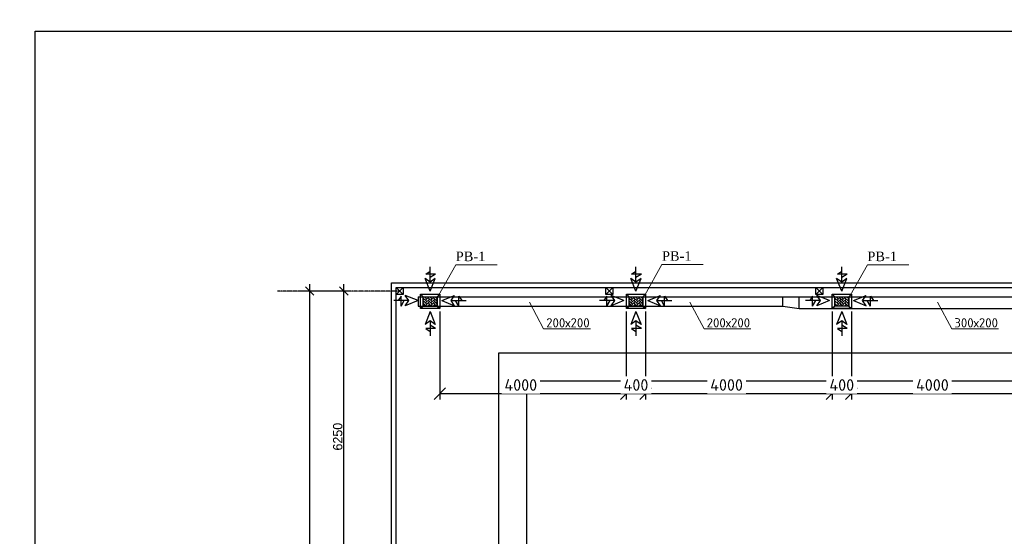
# Model space of a CAD drawing. Extents: x 4114239 to 5838486, y 780458 to 1383318.
# Tile 198 of 231: x 4525267 to 4546380, y 1287978 to 1299068. Entities that reach past the tile are written whole.
import ezdxf

# ---------------------------------------------------------------- set-up
doc = ezdxf.new("R2010")
doc.units = 0
doc.header["$MEASUREMENT"] = 0
doc.linetypes.add('DASHED', pattern=[0.75, 0.5, -0.25])
for name, color, linetype, lineweight in [('.', 7, 'Continuous', 15), ('_0', 7, 'Continuous', 15), ('Основные', 160, 'Continuous', 40)]:
    doc.layers.add(name, color=color, linetype=linetype, lineweight=lineweight)
doc.styles.add('ISO Proportional', font='isocpeur.ttf')
doc.styles.add('Text style', font='isocpeur.ttf', dxfattribs={"height": 250})
doc.styles.add('ГОСТ 250', font='isocpeui.ttf', dxfattribs={"height": 300})
doc.dimstyles.new('Dim Style', dxfattribs={"dimtxt": 250, "dimasz": 250, "dimexe": 125, "dimexo": 62.5, "dimgap": 62.5, "dimtad": 1, "dimdec": 0, "dimtxsty": 'Text style', "dimblk": 'OBLIQUE', "dimcen": 250, "dimclrd": 256, "dimclre": 256, "dimclrt": 256, "dimadec": 0, "dimazin": 0, "dimtfac": 1, "dimtdec": 0, "dimtmove": 0, "dimatfit": 3, "dimldrblk": 'OBLIQUE', "dimfxl": 1, "dimlwd": -1, "dimlwe": -1, "dimarcsym": 0})
doc.dimstyles.new('ISO-25$0', dxfattribs={"dimtxt": 200, "dimasz": 180, "dimexe": 200, "dimexo": 300, "dimgap": 30, "dimtad": 1, "dimdec": 0, "dimdsep": 46, "dimtxsty": 'Standard', "dimblk": 'OBLIQUE', "dimcen": 2, "dimdle": 150, "dimclrd": 256, "dimclre": 256, "dimclrt": 256, "dimadec": 0, "dimazin": 0, "dimtfac": 1, "dimtdec": 0, "dimtmove": 1, "dimatfit": 3, "dimldrblk": 'OBLIQUE', "dimfxl": 500, "dimfxlon": 1, "dimarcsym": 0})

# ---------------------------------------------------------------- blocks, each defined once
blk = doc.blocks.new('fffffffffffffffffffffffffffddddddddfz')
at = {"color": 0}
blk.add_lwpolyline([(3133299, 2648112), (3133449, 2648112), (3133449, 2647962), (3133299, 2647962)], close=True, dxfattribs=at)
for points in [[(3133449, 2648112), (3133299, 2647962)], [(3133449, 2647962), (3133299, 2648112)]]:
    blk.add_lwpolyline(points, dxfattribs=at)
blk = doc.blocks.new('_Oblique')
at = {"color": 0, "linetype": 'ByBlock', "lineweight": -2}
blk.add_line((-0.5, -0.5), (0.5, 0.5), dxfattribs=at)
blk = doc.blocks.new('*D2148')
at = {"color": 218, "lineweight": -2, "true_color": 0x4d004d, "transparency": 16777216}
for p, q in [((4532297, 1293242), (4532017, 1293242)), ((4532217, 1286842), (4532217, 1293392)), ((4532344, 1286992), (4532017, 1286992))]:
    blk.add_line(p, q, dxfattribs=at)
at = {"layer": 'Defpoints', "color": 0, "transparency": 16777216}
for p in [(4532217, 1293242), (4532597, 1293242), (4532644, 1286992)]:
    blk.add_point(p, dxfattribs=at)
at = {"color": 218, "lineweight": -2, "true_color": 0x4d004d, "transparency": 16777216, "xscale": 180, "yscale": 180, "zscale": 180}
for p, rotation in [((4532217, 1293242), 90), ((4532217, 1286992), 270)]:
    blk.add_blockref('_Oblique', p, dxfattribs=dict(at, rotation=rotation))
at = {"color": 218, "true_color": 0x4d004d, "transparency": 16777216, "insert": (4532087, 1290117), "char_height": 200, "attachment_point": 5, "rotation": 90}
blk.add_mtext('6250', dxfattribs=at)
blk = doc.blocks.new('*D2149')
at = {"color": 218, "lineweight": -2, "true_color": 0x4d004d, "transparency": 16777216}
for p, q in [((4531983, 1293242), (4531283, 1293242)), ((4531483, 1293392), (4531483, 1277242)), ((4531983, 1277392), (4531283, 1277392))]:
    blk.add_line(p, q, dxfattribs=at)
at = {"layer": 'Defpoints', "color": 0, "transparency": 16777216}
for p in [(4532597, 1293242), (4531483, 1277392), (4532648, 1277392)]:
    blk.add_point(p, dxfattribs=at)
at = {"color": 218, "lineweight": -2, "true_color": 0x4d004d, "transparency": 16777216, "xscale": 180, "yscale": 180, "zscale": 180}
for p, rotation in [((4531483, 1293242), 90), ((4531483, 1277392), 270)]:
    blk.add_blockref('_Oblique', p, dxfattribs=dict(at, rotation=rotation))
at = {"color": 218, "true_color": 0x4d004d, "transparency": 16777216, "insert": (4531353, 1285317), "char_height": 200, "attachment_point": 5, "rotation": 90}
blk.add_mtext('15850', dxfattribs=at)
blk = doc.blocks.new('ЕНРЕН')
at = {"color": 6, "lineweight": 30, "ltscale": 100}
for p, q in [((4733785, 1229099), (4734059, 1229209)), ((4733785, 1229099), (4734059, 1228989)), ((4733981, 1229099), (4734059, 1229209)), ((4733981, 1229099), (4734304, 1229099)), ((4734059, 1228989), (4733981, 1229099)), ((4734149, 1228982), (4734079, 1229099)), ((4734149, 1228982), (4734149, 1229191)), ((4734149, 1229191), (4734213, 1229099))]:
    blk.add_line(p, q, dxfattribs=at)
blk = doc.blocks.new('НОРГООРГ')
at = {"color": 6, "lineweight": 30, "ltscale": 100}
for p, q in [((4733374, 1228862), (4733264, 1228588)), ((4733374, 1228862), (4733484, 1228588)), ((4733374, 1228666), (4733264, 1228588)), ((4733374, 1228666), (4733374, 1228343)), ((4733484, 1228588), (4733374, 1228666)), ((4733491, 1228498), (4733281, 1228498)), ((4733281, 1228498), (4733374, 1228433)), ((4733491, 1228498), (4733374, 1228568))]:
    blk.add_line(p, q, dxfattribs=at)
blk = doc.blocks.new('нргоопрол')
at = {"layer": '.', "true_color": 0xa953a0}
h = blk.add_hatch(dxfattribs=at)
h.set_pattern_fill('AR-HBONE', color=215, scale=10)
h.paths.add_polyline_path([(4733375, 1229182), (4733075, 1229182), (4733075, 1228982), (4733375, 1228982)])
at = {"color": 1}
for p, q in [((4733075, 1229182), (4733018, 1229238)), ((4733375, 1229182), (4733431, 1229238)), ((4733075, 1228982), (4733018, 1228925)), ((4733375, 1228982), (4733431, 1228925))]:
    blk.add_line(p, q, dxfattribs=at)
blk.add_lwpolyline([(4733018, 1229238), (4733431, 1229238), (4733431, 1228925), (4733018, 1228925)], close=True, dxfattribs=at)
blk.add_lwpolyline([(4733075, 1229182), (4733375, 1229182), (4733375, 1228982), (4733075, 1228982), (4733075, 1229182)], dxfattribs=at)
blk = doc.blocks.new('*D2154')
at = {"transparency": 16777216}
for p, q in [((4543102, 1292802), (4543102, 1290915)), ((4547101, 1292802), (4547101, 1290915)), ((4547101, 1291040), (4543102, 1291040))]:
    blk.add_line(p, q, dxfattribs=at)
at = {"layer": 'Defpoints', "color": 0, "transparency": 16777216}
for p in [(4543102, 1292865), (4547101, 1292865), (4543102, 1291040)]:
    blk.add_point(p, dxfattribs=at)
at = {"transparency": 16777216, "xscale": 250, "yscale": 250, "zscale": 250, "rotation": 180}
blk.add_blockref('_Oblique', (4543102, 1291040), dxfattribs=at)
at = {"transparency": 16777216, "xscale": 250, "yscale": 250, "zscale": 250}
blk.add_blockref('_Oblique', (4547101, 1291040), dxfattribs=at)
at = {"transparency": 16777216, "insert": (4544838, 1291227), "char_height": 250, "attachment_point": 5, "style": 'Text style', "bg_fill": 3, "box_fill_scale": 1.25, "bg_fill_color": 256, "bg_fill_true_color": 13158600, "bg_fill_transparency": 0}
blk.add_mtext('4000', dxfattribs=at)
blk = doc.blocks.new('*D2155')
at = {"transparency": 16777216}
for p, q in [((4538689, 1292802), (4538689, 1290915)), ((4542688, 1292802), (4542688, 1290915)), ((4542688, 1291040), (4538689, 1291040))]:
    blk.add_line(p, q, dxfattribs=at)
at = {"layer": 'Defpoints', "color": 0, "transparency": 16777216}
for p in [(4538689, 1292865), (4542688, 1292865), (4538689, 1291040)]:
    blk.add_point(p, dxfattribs=at)
at = {"transparency": 16777216, "xscale": 250, "yscale": 250, "zscale": 250, "rotation": 180}
blk.add_blockref('_Oblique', (4538689, 1291040), dxfattribs=at)
at = {"transparency": 16777216, "xscale": 250, "yscale": 250, "zscale": 250}
blk.add_blockref('_Oblique', (4542688, 1291040), dxfattribs=at)
at = {"transparency": 16777216, "insert": (4540425, 1291227), "char_height": 250, "attachment_point": 5, "style": 'Text style', "bg_fill": 3, "box_fill_scale": 1.25, "bg_fill_color": 256, "bg_fill_true_color": 13158600, "bg_fill_transparency": 0}
blk.add_mtext('4000', dxfattribs=at)
blk = doc.blocks.new('*D2156')
at = {"transparency": 16777216}
for p, q in [((4534276, 1292802), (4534276, 1290915)), ((4538275, 1292802), (4538275, 1290915)), ((4538275, 1291040), (4534276, 1291040))]:
    blk.add_line(p, q, dxfattribs=at)
at = {"layer": 'Defpoints', "color": 0, "transparency": 16777216}
for p in [(4534276, 1292865), (4538275, 1292865), (4534276, 1291040)]:
    blk.add_point(p, dxfattribs=at)
at = {"transparency": 16777216, "xscale": 250, "yscale": 250, "zscale": 250, "rotation": 180}
blk.add_blockref('_Oblique', (4534276, 1291040), dxfattribs=at)
at = {"transparency": 16777216, "xscale": 250, "yscale": 250, "zscale": 250}
blk.add_blockref('_Oblique', (4538275, 1291040), dxfattribs=at)
at = {"transparency": 16777216, "insert": (4536012, 1291227), "char_height": 250, "attachment_point": 5, "style": 'Text style', "bg_fill": 3, "box_fill_scale": 1.25, "bg_fill_color": 256, "bg_fill_true_color": 13158600, "bg_fill_transparency": 0}
blk.add_mtext('4000', dxfattribs=at)
blk = doc.blocks.new('*D2157')
at = {"transparency": 16777216}
for p, q in [((4538275, 1292802), (4538275, 1290915)), ((4538689, 1292802), (4538689, 1290915)), ((4538689, 1291040), (4538275, 1291040))]:
    blk.add_line(p, q, dxfattribs=at)
at = {"layer": 'Defpoints', "color": 0, "transparency": 16777216}
for p in [(4538275, 1292865), (4538689, 1292865)]:
    blk.add_point(p, dxfattribs=at)
at = {"transparency": 16777216, "xscale": 250, "yscale": 250, "zscale": 250, "rotation": 180}
blk.add_blockref('_Oblique', (4538275, 1291040), dxfattribs=at)
at = {"transparency": 16777216, "xscale": 250, "yscale": 250, "zscale": 250}
blk.add_blockref('_Oblique', (4538689, 1291040), dxfattribs=at)
at = {"transparency": 16777216, "insert": (4538482, 1291227), "char_height": 250, "attachment_point": 5, "style": 'Text style', "bg_fill": 3, "box_fill_scale": 1.25, "bg_fill_color": 256, "bg_fill_true_color": 13158600, "bg_fill_transparency": 0}
blk.add_mtext('400', dxfattribs=at)
at = {"layer": 'Defpoints', "color": 0, "transparency": 16777216}
blk.add_point((4538275, 1291040), dxfattribs=at)
blk = doc.blocks.new('*D2158')
at = {"transparency": 16777216}
for p, q in [((4542688, 1292802), (4542688, 1290915)), ((4543102, 1292802), (4543102, 1290915)), ((4543102, 1291040), (4542688, 1291040))]:
    blk.add_line(p, q, dxfattribs=at)
at = {"layer": 'Defpoints', "color": 0, "transparency": 16777216}
for p in [(4542688, 1292865), (4543102, 1292865)]:
    blk.add_point(p, dxfattribs=at)
at = {"transparency": 16777216, "xscale": 250, "yscale": 250, "zscale": 250, "rotation": 180}
blk.add_blockref('_Oblique', (4542688, 1291040), dxfattribs=at)
at = {"transparency": 16777216, "xscale": 250, "yscale": 250, "zscale": 250}
blk.add_blockref('_Oblique', (4543102, 1291040), dxfattribs=at)
at = {"transparency": 16777216, "insert": (4542895, 1291227), "char_height": 250, "attachment_point": 5, "style": 'Text style', "bg_fill": 3, "box_fill_scale": 1.25, "bg_fill_color": 256, "bg_fill_true_color": 13158600, "bg_fill_transparency": 0}
blk.add_mtext('400', dxfattribs=at)
at = {"layer": 'Defpoints', "color": 0, "transparency": 16777216}
blk.add_point((4542688, 1291040), dxfattribs=at)

msp = doc.modelspace()

# ---------------------------------------------------------------- linework, layer by layer
at = {"color": 1, "linetype": 'DASHED', "ltscale": 2}
msp.add_line((4533414.0583, 1293242.3387), (4530796.3294, 1293242.3387), dxfattribs=at)
for p, q in [((4533814.7802, 1293121.3458), (4563919.9656, 1293121.3458)), ((4541631.3343, 1292921.3458), (4541631.3343, 1293121.3458)), ((4541981.3343, 1292871.3458), (4541981.3343, 1293121.3458)), ((4541631.3343, 1292921.3458), (4541981.3343, 1292871.3458)), ((4541981.3343, 1292871.3458), (4550327.0565, 1292871.3458))]:
    msp.add_line(p, q)
at = {"ltscale": 100}
msp.add_lwpolyline([(4582499.0499, 1257818.2963), (4525599.0499, 1257818.2963), (4525599.0499, 1298818.2963), (4582499.0499, 1298818.2963)], close=True, dxfattribs=at)
at = {"color": 7, "lineweight": 15, "ltscale": 100}
for points in [[(4535503.5677, 1293804.5903), (4534618.33, 1293804.5903), (4534247.2262, 1293149.6301)], [(4539924.8032, 1293812.8258), (4539039.5655, 1293812.8258), (4538668.4617, 1293157.8656)], [(4544329.5677, 1293804.5903), (4543444.33, 1293804.5903), (4543073.2262, 1293149.6301)]]:
    msp.add_lwpolyline(points, dxfattribs=at)
at = {"color": 0}
for points in [[(4561551.747, 1277217.3387), (4533239.0583, 1277217.3387), (4533239.0583, 1293417.3387), (4569589.287, 1293417.3387), (4569588.118, 1285117.3362)], [(4561551.7377, 1277317.3387), (4533339.0583, 1277317.3387), (4533339.0583, 1293317.3387), (4569489.2729, 1293317.3387), (4569488.2745, 1285117.3362)]]:
    msp.add_lwpolyline(points, dxfattribs=at)
msp.add_lwpolyline([(4533339.0583, 1293317.3387), (4564158.1726, 1293317.3387), (4564158.1726, 1277317.3387), (4533339.0583, 1277317.3387)], close=True, dxfattribs=at)
msp.add_lwpolyline([(4533814.7802, 1293121.3458), (4533814.7802, 1292921.3458), (4541631.3343, 1292921.3458)])
at = {"color": 152, "true_color": 0x2776bb}
msp.add_lwpolyline([(4535539.0583, 1291917.3387), (4561939.0583, 1291917.3387), (4561939.0583, 1279717.3387), (4535539.0583, 1279717.3387)], close=True, dxfattribs=at)
msp.add_lwpolyline([(4536139.0583, 1291317.3387), (4561339.0583, 1291317.3387), (4561339.0583, 1280317.3387), (4536139.0583, 1280317.3387), (4536139.0583, 1291317.3387)], dxfattribs=at)
at = {"layer": '_0', "color": 1, "ltscale": 75}
for points in [[(4537503.9655, 1292431.4582), (4536499.4548, 1292431.4582), (4536198.2495, 1293002.4659)], [(4540945.5249, 1292431.4582), (4539941.0142, 1292431.4582), (4539639.8089, 1293002.4659)], [(4546255.9812, 1292431.4582), (4545251.4704, 1292431.4582), (4544950.2652, 1293002.4659)]]:
    msp.add_lwpolyline(points, dxfattribs=at)

# ---------------------------------------------------------------- block references
at = {"xscale": -1, "rotation": 180}
for p in [(-199305.5503, 2522102.8939), (-194892.5503, 2522102.8939), (-190479.5503, 2522102.8939)]:
    msp.add_blockref('НОРГООРГ', p, dxfattribs=at)
at = {"color": 0}
for p in [(1400039.6444, -1354794.5189), (1404539.6444, -1354794.5189), (1409039.6444, -1354794.5189)]:
    msp.add_blockref('fffffffffffffffffffffffffffddddddddfz', p, dxfattribs=at)
at = {"xscale": -1}
for p in [(9267593.4627, 63939.7977), (9272006.4627, 63939.7977), (9276419.4627, 63939.7977)]:
    msp.add_blockref('ЕНРЕН', p, dxfattribs=at)
for name, p in [('нргоопрол', (-199155.5788, 63939.7977)), ('ЕНРЕН', (-199465.0915, 63939.7977)), ('нргоопрол', (-194742.5788, 63939.7977)), ('ЕНРЕН', (-195052.0915, 63939.7977)), ('нргоопрол', (-190329.5788, 63939.7977)), ('ЕНРЕН', (-190639.0915, 63939.7977)), ('НОРГООРГ', (-199305.5503, 63939.7977)), ('НОРГООРГ', (-194892.5503, 63939.7977)), ('НОРГООРГ', (-190479.5503, 63939.7977))]:
    msp.add_blockref(name, p)

# ---------------------------------------------------------------- texts
at = {"char_height": 204.445312, "width": 1428.045979, "attachment_point": 7}
for insert in [(4534308.7369, 1293883.6158), (4538729.9725, 1293891.8513), (4543134.7369, 1293883.6158)]:
    msp.add_mtext('{\\fTimes New Roman|b0|i0|c204|p18;    РВ-1}', dxfattribs=dict(at, insert=insert))
at = {"char_height": 200, "width": 1369.986837, "attachment_point": 7, "style": 'ISO Proportional'}
for s, insert in [('{\\C5;200х200}', (4536555.4958, 1292460.6794)), ('{\\C5;200х200}', (4539997.0551, 1292460.6794)), ('{\\C5;300х200}', (4545307.5114, 1292460.6794))]:
    msp.add_mtext(s, dxfattribs=dict(at, insert=insert))
at = {"layer": 'Основные', "color": 0, "insert": (4311639.514, 1322203.1881), "char_height": 351, "width": 18425.165916, "attachment_point": 1, "style": 'ГОСТ 250'}
msp.add_mtext('\\pi1037; Гипохлорит получают, пропуская газообразный хлор через раствор гидроксида натрия в строго контролируемых условиях. Для повышения стабильности препарата при хранении часть не прореагировавшей щелочи оставляют в дезинфицирующем средстве, поэтому получаемый раствор препарата характеризуется очень высоком значением pH - около 12.\\PДаже при соблюдении благоприятных условий хранения (в темном месте при пониженной температуре) гипохлорит медленно разлагается, теряя часть хлора и образуя кислород. Однако значение pH при этом остается высоким.  В летние месяцы рекомендуется хранить раствор гипохлорита натрия в темном контейнере не дольше одного месяца при максимально низкой температуре.\\P{\\LНикогда не добавляйте кислоту непосредственно к раствору гипохлорита, так как это приведет к образованию ядовитого газообразного хлора.\\P\\pi0;ВНИМАНИЕ: ВСЕГДА вносите химический агент в воду. НИКОГДА не добавляйте воду к химическим агентам во избежание несчастных случаев.\\P}   Необходимая для коррекции pH кислота должна подаваться в бассейн постепенно. В случае использования хлористоводородной (соляной) кислоты ее необходимо разбавить перед добавлением в бассейн.  Это можно сделать, например, в ведре или канистре, добавив к воде из бассейна соляную кислоту (конкретные концентрации, объемы и дозировки должны присутствовать в инструкции по применению, предоставляемой производителем).\\P\\pi1037;При применении сухого препарата для понижения pH (гидросульфата натрия) его необходимо предварительно растворить в воде. Вне зависимости от того, какой препарат вы используете (жидкий или твердый), старайтесь как можно более равномерно распределять в бассейне приготовленный раствор понижающего pH реагента. \\PГипохлорит кальция  является более стабильным аналогом гипохлорита натрия. Коммерчески доступны препараты в форме гранул или таблеток с содержанием доступного хлора вплоть до 65%, что выше, чем в случае гипохлорита натрия.\\PГипохлорит кальция растворяют в воде и подают в циркуляционную систему автоматически.  Постоянное использование гипохлорита приводит к увеличению уровня кальция в воде. Это является безусловным достоинством препарата в регионах с мягкой водой. В таких условиях в бассейнах часто наблюдается «растворение» цемента между керамическими плитками из-за того, что вода испытывает «нехватку кальция», и ей требуются источники кальция для компенсации его уровня. В этом случае гипохлорит кальция выполняет сразу две функции: дезинфицирует воду и помогает устранить нехватку кальция.', dxfattribs=at)

# ---------------------------------------------------------------- dimensions: what is measured, and where the dimension line sits
at = {"color": 0}
for base, p1, p2, picture, middle in [((4531483.369, 1277392.3387), (4532596.6065, 1293242.3387), (4532648.3724, 1277392.3387), '*D2149', (4531353.369, 1285317.3387)), ((4532217.4753, 1293242.3387), (4532643.8772, 1286992.3387), (4532596.6065, 1293242.3387), '*D2148', (4532087.4753, 1290117.3387))]:
    dim = msp.add_linear_dim(base=base, p1=p1, p2=p2, angle=90, dimstyle='ISO-25$0', dxfattribs=at)
    dim.commit()
    dim.dimension.update_dxf_attribs({"geometry": picture, "text_midpoint": middle})

# ---------------------------------------------------------------- next in the draw order: dimensions: what is measured, and where the dimension line sits
at = {"color": 1}
for base, p1, p2, picture, middle in [((4534275.5105, 1291039.8679), (4538275.3734, 1292864.7772), (4534275.5105, 1292864.7772), '*D2156', (4536012.0583, 1291039.8679)), ((4538688.5105, 1291039.8679), (4542688.3734, 1292864.7772), (4538688.5105, 1292864.7772), '*D2155', (4540425.0583, 1291039.8679)), ((4543101.5105, 1291039.8679), (4547101.3734, 1292864.7772), (4543101.5105, 1292864.7772), '*D2154', (4544838.0583, 1291039.8679))]:
    dim = msp.add_linear_dim(base=base, p1=p1, p2=p2, dimstyle='Dim Style', override={"dimtfill": 1, "dimarcsym": 1}, dxfattribs=at)
    dim.commit()
    dim.dimension.update_dxf_attribs({"geometry": picture, "text_midpoint": middle, "dimtype": 160})

# ---------------------------------------------------------------- next in the draw order: dimensions: what is measured, and where the dimension line sits
for base, p1, p2, picture, middle in [((4538275.3734, 1291039.8679), (4538688.5105, 1292864.7772), (4538275.3734, 1292864.7772), '*D2157', (4538481.9419, 1291039.8679)), ((4542688.3734, 1291039.8679), (4543101.5105, 1292864.7772), (4542688.3734, 1292864.7772), '*D2158', (4542894.9419, 1291039.8679))]:
    dim = msp.add_linear_dim(base=base, p1=p1, p2=p2, text='400', dimstyle='Dim Style', override={"dimtfill": 1, "dimarcsym": 1})
    dim.commit()
    dim.dimension.update_dxf_attribs({"geometry": picture, "text_midpoint": middle, "dimtype": 160})

doc.saveas('drawing.dxf')
